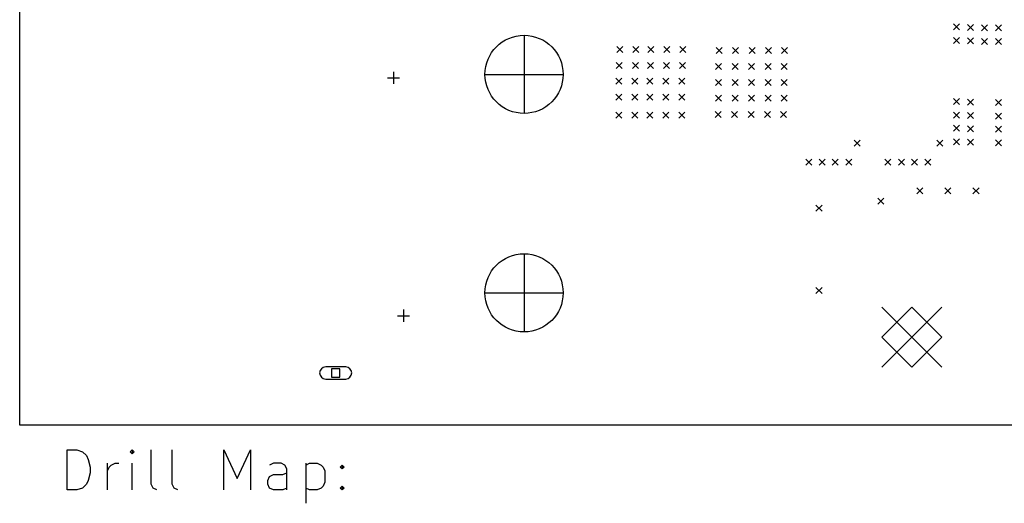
# Model space of a CAD drawing. Extents: x 148 to 250, y -219 to -100.
# Tile 5 of 8: x 150 to 199, y -184 to -160. Entities that reach past the tile are written whole.
import ezdxf

# ---------------------------------------------------------------- set-up
doc = ezdxf.new("R2010")
doc.units = 0
doc.layers.add('BLACK', color=7, linetype='CONTINUOUS')

msp = doc.modelspace()

# ---------------------------------------------------------------- linework, layer by layer
at = {"layer": 'BLACK', "linetype": 'CONTINUOUS'}
for p, q in [((150, -180), (150, -100)), ((196.6, -159.975), (196.9, -160.275)), ((196.9, -159.975), (196.6, -160.275)), ((197.3, -160), (197.6, -160.3)), ((197.6, -160), (197.3, -160.3)), ((198, -160.025), (198.3, -160.325)), ((198.3, -160.025), (198, -160.325)), ((198.7, -160.025), (199, -160.325)), ((199, -160.025), (198.7, -160.325)), ((175.17, -160.54), (175.17, -164.44)), ((196.6, -160.65), (196.9, -160.95)), ((196.9, -160.65), (196.6, -160.95)), ((197.3, -160.675), (197.6, -160.975)), ((197.6, -160.675), (197.3, -160.975)), ((179.8, -161.1), (180.1, -161.4)), ((180.1, -161.1), (179.8, -161.4)), ((180.6, -161.1), (180.9, -161.4)), ((180.9, -161.1), (180.6, -161.4)), ((181.35, -161.1), (181.65, -161.4)), ((181.65, -161.1), (181.35, -161.4)), ((182.15, -161.1), (182.45, -161.4)), ((182.45, -161.1), (182.15, -161.4)), ((182.95, -161.1), (183.25, -161.4)), ((183.25, -161.1), (182.95, -161.4)), ((184.75, -161.15), (185.05, -161.45)), ((185.05, -161.15), (184.75, -161.45)), ((185.575, -161.15), (185.875, -161.45)), ((185.875, -161.15), (185.575, -161.45)), ((186.4, -161.15), (186.7, -161.45)), ((186.7, -161.15), (186.4, -161.45)), ((187.225, -161.15), (187.525, -161.45)), ((187.525, -161.15), (187.225, -161.45)), ((188.025, -161.15), (188.325, -161.45)), ((188.325, -161.15), (188.025, -161.45)), ((198, -160.7), (198.3, -161)), ((198.3, -160.7), (198, -161)), ((198.7, -160.7), (199, -161)), ((199, -160.7), (198.7, -161)), ((179.775, -161.9), (180.075, -162.2)), ((180.075, -161.9), (179.775, -162.2)), ((180.575, -161.9), (180.875, -162.2)), ((180.875, -161.9), (180.575, -162.2)), ((181.325, -161.9), (181.625, -162.2)), ((181.625, -161.9), (181.325, -162.2)), ((182.125, -161.9), (182.425, -162.2)), ((182.425, -161.9), (182.125, -162.2)), ((182.925, -161.9), (183.225, -162.2)), ((183.225, -161.9), (182.925, -162.2)), ((184.725, -161.95), (185.025, -162.25)), ((185.025, -161.95), (184.725, -162.25)), ((185.55, -161.95), (185.85, -162.25)), ((185.85, -161.95), (185.55, -162.25)), ((186.375, -161.95), (186.675, -162.25)), ((186.675, -161.95), (186.375, -162.25)), ((187.2, -161.95), (187.5, -162.25)), ((187.5, -161.95), (187.2, -162.25)), ((188, -161.95), (188.3, -162.25)), ((188.3, -161.95), (188, -162.25)), ((168.66, -162.37), (168.66, -162.97)), ((173.22, -162.49), (177.12, -162.49)), ((168.36, -162.67), (168.96, -162.67)), ((179.75, -162.675), (180.05, -162.975)), ((180.05, -162.675), (179.75, -162.975)), ((180.55, -162.675), (180.85, -162.975)), ((180.85, -162.675), (180.55, -162.975)), ((181.3, -162.675), (181.6, -162.975)), ((181.6, -162.675), (181.3, -162.975)), ((182.1, -162.675), (182.4, -162.975)), ((182.4, -162.675), (182.1, -162.975)), ((182.9, -162.675), (183.2, -162.975)), ((183.2, -162.675), (182.9, -162.975)), ((184.725, -162.75), (185.025, -163.05)), ((185.025, -162.75), (184.725, -163.05)), ((185.55, -162.75), (185.85, -163.05)), ((185.85, -162.75), (185.55, -163.05)), ((186.375, -162.75), (186.675, -163.05)), ((186.675, -162.75), (186.375, -163.05)), ((187.2, -162.75), (187.5, -163.05)), ((187.5, -162.75), (187.2, -163.05)), ((188, -162.75), (188.3, -163.05)), ((188.3, -162.75), (188, -163.05)), ((179.75, -163.475), (180.05, -163.775)), ((180.05, -163.475), (179.75, -163.775)), ((180.55, -163.475), (180.85, -163.775)), ((180.85, -163.475), (180.55, -163.775)), ((181.3, -163.475), (181.6, -163.775)), ((181.6, -163.475), (181.3, -163.775)), ((182.1, -163.475), (182.4, -163.775)), ((182.4, -163.475), (182.1, -163.775)), ((182.9, -163.475), (183.2, -163.775)), ((183.2, -163.475), (182.9, -163.775)), ((184.725, -163.525), (185.025, -163.825)), ((185.025, -163.525), (184.725, -163.825)), ((185.55, -163.525), (185.85, -163.825)), ((185.85, -163.525), (185.55, -163.825)), ((186.375, -163.525), (186.675, -163.825)), ((186.675, -163.525), (186.375, -163.825)), ((187.2, -163.525), (187.5, -163.825)), ((187.5, -163.525), (187.2, -163.825)), ((188, -163.525), (188.3, -163.825)), ((188.3, -163.525), (188, -163.825)), ((196.6, -163.7), (196.9, -164)), ((196.9, -163.7), (196.6, -164)), ((197.3, -163.725), (197.6, -164.025)), ((197.6, -163.725), (197.3, -164.025)), ((198.7, -163.75), (199, -164.05)), ((199, -163.75), (198.7, -164.05)), ((179.75, -164.375), (180.05, -164.675)), ((180.05, -164.375), (179.75, -164.675)), ((180.55, -164.375), (180.85, -164.675)), ((180.85, -164.375), (180.55, -164.675)), ((181.3, -164.375), (181.6, -164.675)), ((181.6, -164.375), (181.3, -164.675)), ((182.1, -164.375), (182.4, -164.675)), ((182.4, -164.375), (182.1, -164.675)), ((182.9, -164.375), (183.2, -164.675)), ((183.2, -164.375), (182.9, -164.675)), ((184.7, -164.35), (185, -164.65)), ((185, -164.35), (184.7, -164.65)), ((185.525, -164.35), (185.825, -164.65)), ((185.825, -164.35), (185.525, -164.65)), ((186.35, -164.35), (186.65, -164.65)), ((186.65, -164.35), (186.35, -164.65)), ((187.175, -164.35), (187.475, -164.65)), ((187.475, -164.35), (187.175, -164.65)), ((187.975, -164.35), (188.275, -164.65)), ((188.275, -164.35), (187.975, -164.65)), ((196.6, -164.375), (196.9, -164.675)), ((196.9, -164.375), (196.6, -164.675)), ((197.3, -164.4), (197.6, -164.7)), ((197.6, -164.4), (197.3, -164.7)), ((198.7, -164.425), (199, -164.725)), ((199, -164.425), (198.7, -164.725)), ((196.6, -165.025), (196.9, -165.325)), ((196.9, -165.025), (196.6, -165.325)), ((197.3, -165.05), (197.6, -165.35)), ((197.6, -165.05), (197.3, -165.35)), ((198.7, -165.075), (199, -165.375)), ((199, -165.075), (198.7, -165.375)), ((191.65, -165.775), (191.95, -166.075)), ((191.95, -165.775), (191.65, -166.075)), ((195.775, -165.775), (196.075, -166.075)), ((196.075, -165.775), (195.775, -166.075)), ((196.6, -165.7), (196.9, -166)), ((196.9, -165.7), (196.6, -166)), ((197.3, -165.725), (197.6, -166.025)), ((197.6, -165.725), (197.3, -166.025)), ((198.7, -165.75), (199, -166.05)), ((199, -165.75), (198.7, -166.05)), ((189.225, -166.725), (189.525, -167.025)), ((189.525, -166.725), (189.225, -167.025)), ((189.9, -166.725), (190.2, -167.025)), ((190.2, -166.725), (189.9, -167.025)), ((190.55, -166.725), (190.85, -167.025)), ((190.85, -166.725), (190.55, -167.025)), ((191.225, -166.725), (191.525, -167.025)), ((191.525, -166.725), (191.225, -167.025)), ((193.175, -166.725), (193.475, -167.025)), ((193.475, -166.725), (193.175, -167.025)), ((193.85, -166.725), (194.15, -167.025)), ((194.15, -166.725), (193.85, -167.025)), ((194.5, -166.725), (194.8, -167.025)), ((194.8, -166.725), (194.5, -167.025)), ((195.175, -166.725), (195.475, -167.025)), ((195.475, -166.725), (195.175, -167.025)), ((194.775, -168.15), (195.075, -168.45)), ((195.075, -168.15), (194.775, -168.45)), ((196.175, -168.15), (196.475, -168.45)), ((196.475, -168.15), (196.175, -168.45)), ((197.575, -168.15), (197.875, -168.45)), ((197.875, -168.15), (197.575, -168.45)), ((189.74, -169.02), (190.04, -169.32)), ((190.04, -169.02), (189.74, -169.32)), ((192.823, -168.665), (193.123, -168.965)), ((193.123, -168.665), (192.823, -168.965)), ((175.17, -171.44), (175.17, -175.34)), ((173.22, -173.39), (177.12, -173.39)), ((189.74, -173.13), (190.04, -173.43)), ((190.04, -173.13), (189.74, -173.43)), ((169.16, -174.23), (169.16, -174.83)), ((193.025, -174.1), (196.025, -177.1)), ((196.025, -174.1), (193.025, -177.1)), ((194.525, -174.1), (193.025, -175.6)), ((196.025, -175.6), (194.525, -174.1)), ((168.86, -174.53), (169.46, -174.53)), ((193.025, -175.6), (194.525, -177.1)), ((194.525, -177.1), (196.025, -175.6)), ((166.27, -177.09), (165.27, -177.09)), ((165.982, -177.178), (165.558, -177.178)), ((165.558, -177.178), (165.558, -177.602)), ((165.982, -177.602), (165.982, -177.178)), ((165.27, -177.69), (166.27, -177.69)), ((165.558, -177.602), (165.982, -177.602)), ((250, -180), (150, -180)), ((152.376, -183.225), (152.376, -181.225)), ((152.376, -181.225), (152.852, -181.225)), ((152.852, -181.225), (153.138, -181.32)), ((155.614, -181.225), (155.519, -181.32)), ((155.71, -181.32), (155.614, -181.225)), ((155.614, -181.225), (155.614, -181.416)), ((156.567, -182.94), (156.567, -181.225)), ((157.614, -182.94), (157.614, -181.225)), ((160.186, -183.225), (160.186, -181.225)), ((160.186, -181.225), (160.852, -182.654)), ((160.852, -182.654), (161.519, -181.225)), ((161.519, -181.225), (161.519, -183.225)), ((153.138, -181.32), (153.329, -181.511)), ((153.329, -181.511), (153.424, -181.701)), ((153.424, -181.701), (153.519, -182.082)), ((155.519, -181.32), (155.614, -181.416)), ((155.614, -181.416), (155.71, -181.32)), ((153.519, -182.082), (153.519, -182.368)), ((154.376, -183.225), (154.376, -181.892)), ((154.376, -182.273), (154.471, -182.082)), ((154.471, -182.082), (154.567, -181.987)), ((154.567, -181.987), (154.757, -181.892)), ((154.757, -181.892), (154.948, -181.892)), ((155.614, -183.225), (155.614, -181.892)), ((162.662, -181.892), (162.471, -181.987)), ((163.043, -181.892), (162.662, -181.892)), ((163.233, -181.987), (163.043, -181.892)), ((163.329, -182.178), (163.233, -181.987)), ((163.329, -183.225), (163.329, -182.178)), ((164.281, -181.892), (164.281, -183.892)), ((164.281, -181.987), (164.471, -181.892)), ((164.471, -181.892), (164.852, -181.892)), ((164.852, -181.892), (165.043, -181.987)), ((165.043, -181.987), (165.138, -182.082)), ((165.138, -182.082), (165.233, -182.273)), ((165.233, -182.273), (165.233, -182.844)), ((165.995, -182.082), (166.09, -181.987)), ((166.09, -182.178), (165.995, -182.082)), ((166.09, -181.987), (166.186, -182.082)), ((166.09, -181.987), (166.09, -182.178)), ((166.186, -182.082), (166.09, -182.178)), ((153.424, -182.749), (153.329, -182.94)), ((153.519, -182.368), (153.424, -182.749)), ((162.376, -182.749), (162.471, -182.559)), ((162.376, -182.94), (162.376, -182.749)), ((162.471, -182.559), (162.662, -182.463)), ((162.662, -182.463), (163.138, -182.463)), ((163.138, -182.463), (163.329, -182.368)), ((152.852, -183.225), (152.376, -183.225)), ((153.138, -183.13), (152.852, -183.225)), ((153.329, -182.94), (153.138, -183.13)), ((156.662, -183.13), (156.567, -182.94)), ((156.852, -183.225), (156.662, -183.13)), ((157.71, -183.13), (157.614, -182.94)), ((157.9, -183.225), (157.71, -183.13)), ((162.471, -183.13), (162.376, -182.94)), ((162.662, -183.225), (162.471, -183.13)), ((163.138, -183.225), (162.662, -183.225)), ((163.329, -183.13), (163.138, -183.225)), ((164.471, -183.225), (164.281, -183.13)), ((164.852, -183.225), (164.471, -183.225)), ((165.043, -183.13), (164.852, -183.225)), ((165.138, -183.035), (165.043, -183.13)), ((165.233, -182.844), (165.138, -183.035)), ((165.995, -183.13), (166.09, -183.035)), ((166.09, -183.225), (165.995, -183.13)), ((166.09, -183.035), (166.186, -183.13)), ((166.09, -183.035), (166.09, -183.225)), ((166.186, -183.13), (166.09, -183.225))]:
    msp.add_line(p, q, dxfattribs=at)
at = {"layer": 'BLACK'}
for centre in [(175.17, -162.49), (175.17, -173.39)]:
    msp.add_circle(centre, 1.95, dxfattribs=at)
for centre, start, end in [((165.27, -177.39), 450, 630), ((166.27, -177.39), 270, 450)]:
    msp.add_arc(centre, 0.3, start, end, dxfattribs=at)

doc.saveas('drawing.dxf')
